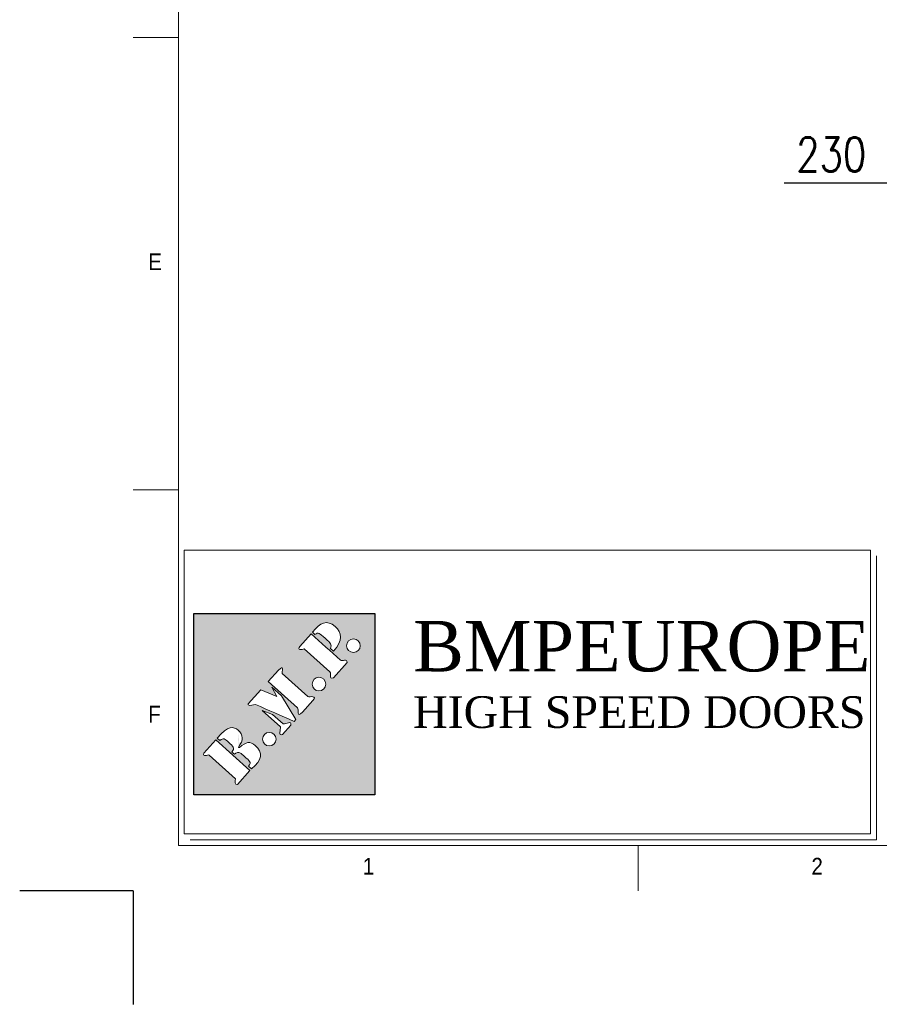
# Model space of a CAD drawing. Header units: millimetres. Extents: x 12814 to 19774, y 161 to 5162.
# Tile 1 of 6: x 12814 to 14329, y 161 to 1896. Entities that reach past the tile are written whole.
import ezdxf

# ---------------------------------------------------------------- set-up
doc = ezdxf.new("R2010")
doc.units = ezdxf.units.MM
doc.layers.add('FORMAT', color=7, linetype='Continuous')
doc.layers.add('Livello 1', color=7, linetype='Continuous')
doc.styles.add('NYIP', font='romans.shx', dxfattribs={"width": 0.8})
doc.styles.add('SLDTEXTSTYLE0', font='Gothic.ttf', dxfattribs={"width": 0.913})
doc.styles.get("Standard").update_dxf_attribs({"font": 'arial.ttf'})
doc.dimstyles.new('STANDARD35', dxfattribs={"dimscale": 35, "dimtxt": 2, "dimasz": 1.5, "dimexe": 1, "dimexo": 1, "dimgap": 0.7, "dimtad": 1, "dimdec": 0, "dimdsep": 46, "dimtxsty": 'NYIP', "dimcen": 0, "dimclrd": 1, "dimclre": 1, "dimclrt": 2, "dimadec": 0, "dimazin": 0, "dimtfac": 1, "dimtdec": 0, "dimtix": 1, "dimtmove": 0, "dimatfit": 3, "dimfxl": 0, "dimtvp": 1, "dimtolj": 1, "dimtzin": 0, "dimarcsym": 0})

# ---------------------------------------------------------------- blocks, each defined once
blk = doc.blocks.new('*D8')
at = {"color": 1, "lineweight": -2, "transparency": 16777216}
for p, q in [((14394.1, 1512.3), (14394.1, 1637.5)), ((14624.1, 1512.3), (14624.1, 1637.5)), ((14394.1, 1607.5), (14161.5, 1607.5)), ((14579.1, 1607.5), (14439.1, 1607.5))]:
    blk.add_line(p, q, dxfattribs=at)
at = {"color": 1, "transparency": 16777216}
for points in [[(14439.1, 1615), (14439.1, 1600), (14394.1, 1607.5)], [(14579.1, 1615), (14579.1, 1600), (14624.1, 1607.5)]]:
    blk.add_solid(points, dxfattribs=at)
at = {"layer": 'Defpoints', "color": 0, "transparency": 16777216}
for p in [(14624.1, 1607.5), (14394.1, 1482.3), (14624.1, 1482.3)]:
    blk.add_point(p, dxfattribs=at)
at = {"color": 2, "lineweight": 5, "transparency": 16777216, "insert": (14244.2, 1658.5), "char_height": 60, "attachment_point": 5, "style": 'NYIP'}
blk.add_mtext('\\A1;230', dxfattribs=at)
blk = doc.blocks.new('A$C7C9C4F3F')
at = {"color": 7, "lineweight": 5}
blk.add_line((0, 1765.8), (199.3, 1765.8), dxfattribs=at)
at = {"layer": 'FORMAT', "color": 7, "lineweight": 5}
for p, q in [((199.3, 11304.4), (199.3, 199.3)), ((0, 3758.8), (199.3, 3758.8)), ((199.3, 199.3), (16199.3, 199.3)), ((2224.2, 0), (2224.2, 199.3))]:
    blk.add_line(p, q, dxfattribs=at)
at = {"color": 7, "lineweight": 5, "char_height": 73.8, "attachment_point": 1, "style": 'SLDTEXTSTYLE0'}
for s, insert in [('E', (66.4, 2808)), ('1', (1011.8, 145.3)), ('2', (2988.2, 145.3))]:
    blk.add_mtext(s, dxfattribs=dict(at, insert=insert))
at = {"layer": 'FORMAT', "color": 7, "lineweight": 5, "insert": (66.4, 815), "char_height": 73.8, "attachment_point": 1, "style": 'SLDTEXTSTYLE0'}
blk.add_mtext('F', dxfattribs=at)

msp = doc.modelspace()

# ---------------------------------------------------------------- hatches: boundary and pattern name
at = {"true_color": 0x10733a}
h = msp.add_hatch(color=116, dxfattribs=at)
h.dxf.hatch_style = 1
h.paths.add_polyline_path([(13120.8, 849.3), (13120.8, 530.2), (13439.9, 530.2), (13439.9, 849.3)])
edge = h.paths.add_edge_path(flags=16)
edge.add_spline(control_points=[(13252.2, 729.7), (13252.2, 729.7), (13270.2, 749.6), (13270.2, 749.6), (13270.2, 749.6), (13270.2, 749.6), (13270.2, 749.6), (13270.2, 749.6)], knot_values=[0.142859, 0.142859, 0.142859, 0.142859, 0.285714, 0.285714, 0.285714, 0.285714, 0.285716, 0.285716, 0.285716, 0.285716], degree=3, periodic=0)
edge.add_spline(control_points=[(13270.2, 749.6), (13281, 761.7), (13275.7, 745.6), (13276.6, 743.9), (13276.6, 743.9), (13276.6, 743.9), (13276.6, 743.9), (13276.6, 743.9)], knot_values=[0.285716, 0.285716, 0.285716, 0.285716, 0.428571, 0.428571, 0.428571, 0.428571, 0.428573, 0.428573, 0.428573, 0.428573], degree=3, periodic=0)
edge.add_spline(control_points=[(13276.6, 743.9), (13276.6, 743.9), (13321.8, 703.2), (13321.8, 703.2), (13321.8, 703.2), (13321.8, 703.2), (13321.8, 703.2), (13321.8, 703.2)], knot_values=[0.428573, 0.428573, 0.428573, 0.428573, 0.571429, 0.571429, 0.571429, 0.571429, 0.57143, 0.57143, 0.57143, 0.57143], degree=3, periodic=0)
edge.add_spline(control_points=[(13321.8, 703.2), (13325.5, 702.1), (13339.5, 705.8), (13330.7, 696), (13330.7, 696), (13330.7, 696), (13330.7, 696), (13330.7, 696)], knot_values=[0.57143, 0.57143, 0.57143, 0.57143, 0.714286, 0.714286, 0.714286, 0.714286, 0.714287, 0.714287, 0.714287, 0.714287], degree=3, periodic=0)
edge.add_spline(control_points=[(13330.7, 696), (13330.7, 696), (13312.3, 675.6), (13312.3, 675.6), (13312.3, 675.6), (13301.8, 663.9), (13306.1, 681.2), (13303.8, 683.2)], knot_values=[0.714287, 0.714287, 0.714287, 0.714287, 0.857143, 0.857143, 0.857143, 0.857143, 1, 1, 1, 1], degree=3, periodic=0)
edge.add_spline(control_points=[(13303.8, 683.2), (13303.8, 683.2), (13290.9, 694.9), (13278, 706.5)], knot_values=[0, 0, 0, 0, 0.071429, 0.071429, 0.071429, 0.071429], degree=3, periodic=0)
edge.add_spline(control_points=[(13278, 706.5), (13265.1, 718.1), (13252.2, 729.7), (13252.2, 729.7), (13252.2, 729.7), (13252.2, 729.7), (13252.2, 729.7), (13252.2, 729.7)], knot_values=[0.071429, 0.071429, 0.071429, 0.071429, 0.142857, 0.142857, 0.142857, 0.142857, 0.142859, 0.142859, 0.142859, 0.142859], degree=3, periodic=0)
edge = h.paths.add_edge_path(flags=16)
edge.add_spline(control_points=[(13238.8, 714.8), (13238.8, 714.8), (13267.2, 703), (13267.2, 703), (13267.2, 703), (13267.2, 703), (13267.2, 703), (13267.2, 703)], knot_values=[0.444446, 0.444446, 0.444446, 0.444446, 0.555556, 0.555556, 0.555556, 0.555556, 0.555557, 0.555557, 0.555557, 0.555557], degree=3, periodic=0)
edge.add_spline(control_points=[(13267.2, 703), (13267.2, 703), (13258.6, 719.7), (13258.6, 719.7), (13258.6, 719.7), (13258.6, 719.7), (13258.6, 719.7), (13258.6, 719.7)], knot_values=[0.555557, 0.555557, 0.555557, 0.555557, 0.666667, 0.666667, 0.666667, 0.666667, 0.666668, 0.666668, 0.666668, 0.666668], degree=3, periodic=0)
edge.add_spline(control_points=[(13258.6, 719.7), (13258.6, 719.7), (13275.2, 704.6), (13275.2, 704.6), (13275.2, 704.6), (13275.2, 704.6), (13275.2, 704.6), (13275.2, 704.6)], knot_values=[0.666668, 0.666668, 0.666668, 0.666668, 0.777778, 0.777778, 0.777778, 0.777778, 0.777779, 0.777779, 0.777779, 0.777779], degree=3, periodic=0)
edge.add_spline(control_points=[(13275.2, 704.6), (13275.2, 704.6), (13300.7, 662.6), (13300.7, 662.6), (13300.7, 662.6), (13300.7, 662.6), (13300.7, 662.6), (13300.7, 662.6)], knot_values=[0.777779, 0.777779, 0.777779, 0.777779, 0.888889, 0.888889, 0.888889, 0.888889, 0.88889, 0.88889, 0.88889, 0.88889], degree=3, periodic=0)
edge.add_spline(control_points=[(13300.7, 662.6), (13300.7, 662.6), (13297.7, 659.4), (13297.7, 659.4)], knot_values=[0.88889, 0.88889, 0.88889, 0.88889, 1, 1, 1, 1], degree=3, periodic=0)
edge.add_spline(control_points=[(13297.7, 659.4), (13275.3, 669.2), (13252.1, 679.4), (13229.8, 689.2), (13229.8, 689.2), (13229.8, 689.2), (13229.8, 689.2), (13229.8, 689.2)], knot_values=[0, 0, 0, 0, 0.111111, 0.111111, 0.111111, 0.111111, 0.111112, 0.111112, 0.111112, 0.111112], degree=3, periodic=0)
edge.add_spline(control_points=[(13229.8, 689.2), (13225.1, 689.2), (13220.4, 685.6), (13217, 688.5), (13217, 688.5), (13217, 688.5), (13217, 688.5), (13217, 688.5)], knot_values=[0.111112, 0.111112, 0.111112, 0.111112, 0.222222, 0.222222, 0.222222, 0.222222, 0.222223, 0.222223, 0.222223, 0.222223], degree=3, periodic=0)
edge.add_spline(control_points=[(13216.8, 690.4), (13216.8, 690.4), (13238.8, 714.8), (13238.8, 714.8), (13238.8, 714.8), (13238.8, 714.8), (13238.8, 714.8), (13238.8, 714.8)], knot_values=[0.333334, 0.333334, 0.333334, 0.333334, 0.444444, 0.444444, 0.444444, 0.444444, 0.444446, 0.444446, 0.444446, 0.444446], degree=3, periodic=0)
edge = h.paths.add_edge_path(flags=16)
edge.add_spline(control_points=[(13315.6, 787.4), (13311.1, 785), (13302, 785), (13307.9, 791.5), (13307.9, 791.5), (13307.9, 791.5), (13307.9, 791.5), (13307.9, 791.5)], knot_values=[0.285716, 0.285716, 0.285716, 0.285716, 0.428571, 0.428571, 0.428571, 0.428571, 0.428573, 0.428573, 0.428573, 0.428573], degree=3, periodic=0)
edge.add_spline(control_points=[(13307.9, 791.5), (13307.9, 791.5), (13327.8, 813.7), (13327.8, 813.7), (13327.8, 813.7), (13327.8, 813.7), (13327.8, 813.7), (13327.8, 813.7)], knot_values=[0.428573, 0.428573, 0.428573, 0.428573, 0.571429, 0.571429, 0.571429, 0.571429, 0.57143, 0.57143, 0.57143, 0.57143], degree=3, periodic=0)
edge.add_spline(control_points=[(13327.8, 813.7), (13345.2, 798), (13362, 782.9), (13379.4, 767.2), (13379.4, 767.2), (13379.4, 767.2), (13379.4, 767.2), (13379.4, 767.2)], knot_values=[0.57143, 0.57143, 0.57143, 0.57143, 0.714286, 0.714286, 0.714286, 0.714286, 0.714287, 0.714287, 0.714287, 0.714287], degree=3, periodic=0)
edge.add_spline(control_points=[(13379.4, 767.2), (13382.5, 764.4), (13391.8, 771.8), (13391, 763), (13391, 763), (13391, 763), (13391, 763), (13391, 763)], knot_values=[0.714287, 0.714287, 0.714287, 0.714287, 0.857143, 0.857143, 0.857143, 0.857143, 0.857144, 0.857144, 0.857144, 0.857144], degree=3, periodic=0)
edge.add_spline(control_points=[(13391, 763), (13391, 763), (13367, 736.3), (13367, 736.3)], knot_values=[0.857144, 0.857144, 0.857144, 0.857144, 1, 1, 1, 1], degree=3, periodic=0)
edge.add_spline(control_points=[(13367, 736.3), (13357.6, 733.5), (13363.9, 743.9), (13360.9, 746.6), (13360.9, 746.6), (13360.9, 746.6), (13360.9, 746.6), (13360.9, 746.6)], knot_values=[0, 0, 0, 0, 0.142857, 0.142857, 0.142857, 0.142857, 0.142859, 0.142859, 0.142859, 0.142859], degree=3, periodic=0)
edge.add_spline(control_points=[(13360.9, 746.6), (13360.9, 746.6), (13315.6, 787.4), (13315.6, 787.4), (13315.6, 787.4), (13315.6, 787.4), (13315.6, 787.4), (13315.6, 787.4)], knot_values=[0.142859, 0.142859, 0.142859, 0.142859, 0.285714, 0.285714, 0.285714, 0.285714, 0.285716, 0.285716, 0.285716, 0.285716], degree=3, periodic=0)
edge = h.paths.add_edge_path(flags=16)
edge.add_spline(control_points=[(13241.4, 678.8), (13241.4, 678.8), (13259.7, 671.7), (13259.7, 671.7), (13259.7, 671.7), (13259.7, 671.7), (13259.7, 671.7), (13259.7, 671.7)], knot_values=[0.333335, 0.333335, 0.333335, 0.333335, 0.5, 0.5, 0.5, 0.5, 0.500002, 0.500002, 0.500002, 0.500002], degree=3, periodic=0)
edge.add_spline(control_points=[(13259.7, 671.7), (13259.7, 671.7), (13278.3, 655), (13278.3, 655), (13278.3, 655), (13278.3, 655), (13278.3, 655), (13278.3, 655)], knot_values=[0.500002, 0.500002, 0.500002, 0.500002, 0.666667, 0.666667, 0.666667, 0.666667, 0.666668, 0.666668, 0.666668, 0.666668], degree=3, periodic=0)
edge.add_spline(control_points=[(13278.3, 655), (13283.6, 654), (13293.7, 662.1), (13291.7, 652.7), (13291.7, 652.7), (13291.7, 652.7), (13291.7, 652.7), (13291.7, 652.7)], knot_values=[0.666668, 0.666668, 0.666668, 0.666668, 0.833333, 0.833333, 0.833333, 0.833333, 0.833335, 0.833335, 0.833335, 0.833335], degree=3, periodic=0)
edge.add_spline(control_points=[(13291.7, 652.7), (13291.7, 652.7), (13277.2, 636.6), (13277.2, 636.6)], knot_values=[0.833335, 0.833335, 0.833335, 0.833335, 1, 1, 1, 1], degree=3, periodic=0)
edge.add_spline(control_points=[(13277.2, 636.6), (13268.8, 632.7), (13274.6, 645.5), (13273.6, 649.7), (13273.6, 649.7), (13273.6, 649.7), (13273.6, 649.7), (13273.6, 649.7)], knot_values=[0, 0, 0, 0, 0.166667, 0.166667, 0.166667, 0.166667, 0.166668, 0.166668, 0.166668, 0.166668], degree=3, periodic=0)
edge.add_spline(control_points=[(13273.6, 649.7), (13273.6, 649.7), (13241.4, 678.8), (13241.4, 678.8), (13241.4, 678.8), (13241.4, 678.8), (13241.4, 678.8), (13241.4, 678.8)], knot_values=[0.166668, 0.166668, 0.166668, 0.166668, 0.333333, 0.333333, 0.333333, 0.333333, 0.333335, 0.333335, 0.333335, 0.333335], degree=3, periodic=0)
edge = h.paths.add_edge_path(flags=16)
edge.add_spline(control_points=[(13330.3, 816.4), (13343.2, 833.6), (13355.9, 839.2), (13369.8, 826.7), (13369.8, 826.7), (13382.3, 815.4), (13384.7, 802.4), (13367, 783.3)], knot_values=[0.666668, 0.666668, 0.666668, 0.666668, 0.833333, 0.833333, 0.833333, 0.833333, 1, 1, 1, 1], degree=3, periodic=0)
edge.add_spline(control_points=[(13367, 783.3), (13367, 783.3), (13365.7, 784.5), (13364.4, 785.7)], knot_values=[0, 0, 0, 0, 0.083333, 0.083333, 0.083333, 0.083333], degree=3, periodic=0)
edge.add_spline(control_points=[(13364.4, 785.7), (13363.1, 786.8), (13361.8, 788), (13361.8, 788), (13361.8, 788), (13361.8, 788), (13361.8, 788), (13361.8, 788)], knot_values=[0.083333, 0.083333, 0.083333, 0.083333, 0.166667, 0.166667, 0.166667, 0.166667, 0.166668, 0.166668, 0.166668, 0.166668], degree=3, periodic=0)
edge.add_spline(control_points=[(13361.8, 788), (13364.2, 795.3), (13362.9, 796.5), (13352.4, 805.9), (13352.4, 805.9), (13352.4, 805.9), (13352.4, 805.9), (13352.4, 805.9)], knot_values=[0.166668, 0.166668, 0.166668, 0.166668, 0.333333, 0.333333, 0.333333, 0.333333, 0.333335, 0.333335, 0.333335, 0.333335], degree=3, periodic=0)
edge.add_spline(control_points=[(13352.4, 805.9), (13341.7, 815.6), (13340.5, 816.6), (13334.4, 812.7), (13334.4, 812.7), (13334.4, 812.7), (13334.4, 812.7), (13334.4, 812.7)], knot_values=[0.333335, 0.333335, 0.333335, 0.333335, 0.5, 0.5, 0.5, 0.5, 0.500002, 0.500002, 0.500002, 0.500002], degree=3, periodic=0)
edge.add_spline(control_points=[(13334.4, 812.7), (13334.4, 812.7), (13330.3, 816.4), (13330.3, 816.4), (13330.3, 816.4), (13330.3, 816.4), (13330.3, 816.4), (13330.3, 816.4)], knot_values=[0.500002, 0.500002, 0.500002, 0.500002, 0.666667, 0.666667, 0.666667, 0.666667, 0.666668, 0.666668, 0.666668, 0.666668], degree=3, periodic=0)
edge = h.paths.add_edge_path(flags=16)
edge.add_spline(control_points=[(13341.4, 713.2), (13334.8, 713.2), (13329.5, 718.5), (13329.5, 725.1), (13329.5, 725.1), (13329.5, 731.7), (13334.8, 737.1), (13341.4, 737.1)], knot_values=[0.500003, 0.500003, 0.500003, 0.500003, 0.75, 0.75, 0.75, 0.75, 1, 1, 1, 1], degree=3, periodic=0)
edge.add_spline(control_points=[(13341.4, 737.1), (13348, 737.1), (13353.4, 731.7), (13353.4, 725.1), (13353.4, 725.1), (13353.4, 725.1), (13353.4, 725.1), (13353.4, 725.1)], knot_values=[0, 0, 0, 0, 0.25, 0.25, 0.25, 0.25, 0.250003, 0.250003, 0.250003, 0.250003], degree=3, periodic=0)
edge.add_spline(control_points=[(13353.4, 725.1), (13353.4, 718.5), (13348, 713.2), (13341.4, 713.2), (13341.4, 713.2), (13341.4, 713.2), (13341.4, 713.2), (13341.4, 713.2)], knot_values=[0.250003, 0.250003, 0.250003, 0.250003, 0.5, 0.5, 0.5, 0.5, 0.500003, 0.500003, 0.500003, 0.500003], degree=3, periodic=0)
edge = h.paths.add_edge_path(flags=16)
edge.add_spline(control_points=[(13200.1, 615.2), (13200.1, 615.2), (13200.1, 615.2), (13200.1, 615.2), (13200.1, 615.2), (13208.6, 625.3), (13208.2, 636.1), (13199, 644)], knot_values=[0.666668, 0.666668, 0.666668, 0.666668, 0.666668, 0.666668, 0.666668, 0.666668, 0.750001, 0.750001, 0.750001, 0.750001], degree=3, periodic=0)
edge.add_spline(control_points=[(13201.7, 613.6), (13213.1, 623.8), (13220.2, 624.9), (13229.3, 616.7), (13229.3, 616.7), (13243, 604.4), (13241.7, 591.7), (13222.4, 575.7)], knot_values=[0.833334, 0.833334, 0.833334, 0.833334, 0.916667, 0.916667, 0.916667, 0.916667, 1, 1, 1, 1], degree=3, periodic=0)
edge.add_spline(control_points=[(13222.4, 575.7), (13222.4, 575.7), (13221.2, 576.9), (13219.9, 578)], knot_values=[0, 0, 0, 0, 0.041667, 0.041667, 0.041667, 0.041667], degree=3, periodic=0)
edge.add_spline(control_points=[(13219.9, 578), (13218.6, 579.2), (13217.4, 580.3), (13217.4, 580.3), (13217.4, 580.3), (13217.4, 580.3), (13217.4, 580.3), (13217.4, 580.3)], knot_values=[0.041667, 0.041667, 0.041667, 0.041667, 0.083333, 0.083333, 0.083333, 0.083333, 0.083334, 0.083334, 0.083334, 0.083334], degree=3, periodic=0)
edge.add_spline(control_points=[(13217.4, 580.3), (13223.6, 587.6), (13218.4, 590.3), (13210.7, 597.2), (13210.7, 597.2), (13210.7, 597.2), (13210.7, 597.2), (13210.7, 597.2)], knot_values=[0.083334, 0.083334, 0.083334, 0.083334, 0.166667, 0.166667, 0.166667, 0.166667, 0.166667, 0.166667, 0.166667, 0.166667], degree=3, periodic=0)
edge.add_spline(control_points=[(13210.7, 597.2), (13204.4, 602.9), (13200.4, 608.4), (13192.5, 601.6), (13192.5, 601.6), (13192.5, 601.6), (13192.5, 601.6), (13192.5, 601.6)], knot_values=[0.166667, 0.166667, 0.166667, 0.166667, 0.25, 0.25, 0.25, 0.25, 0.250001, 0.250001, 0.250001, 0.250001], degree=3, periodic=0)
edge.add_spline(control_points=[(13192.5, 601.6), (13192.5, 601.6), (13188.1, 605.5), (13188.1, 605.5), (13188.1, 605.5), (13188.1, 605.5), (13188.1, 605.5), (13188.1, 605.5)], knot_values=[0.250001, 0.250001, 0.250001, 0.250001, 0.333333, 0.333333, 0.333333, 0.333333, 0.333334, 0.333334, 0.333334, 0.333334], degree=3, periodic=0)
edge.add_spline(control_points=[(13188.1, 605.5), (13194.2, 612.1), (13189.9, 615.9), (13182.6, 622.5), (13182.6, 622.5), (13182.6, 622.5), (13182.6, 622.5), (13182.6, 622.5)], knot_values=[0.333334, 0.333334, 0.333334, 0.333334, 0.416667, 0.416667, 0.416667, 0.416667, 0.416668, 0.416668, 0.416668, 0.416668], degree=3, periodic=0)
edge.add_spline(control_points=[(13182.6, 622.5), (13175.7, 628.7), (13172.9, 631.3), (13167.1, 625.6), (13167.1, 625.6), (13167.1, 625.6), (13167.1, 625.6), (13167.1, 625.6)], knot_values=[0.416668, 0.416668, 0.416668, 0.416668, 0.5, 0.5, 0.5, 0.5, 0.500001, 0.500001, 0.500001, 0.500001], degree=3, periodic=0)
edge.add_spline(control_points=[(13167.1, 625.6), (13167.1, 625.6), (13162.3, 629.9), (13162.3, 629.9), (13162.3, 629.9), (13162.3, 629.9), (13162.3, 629.9), (13162.3, 629.9)], knot_values=[0.500001, 0.500001, 0.500001, 0.500001, 0.583333, 0.583333, 0.583333, 0.583333, 0.583334, 0.583334, 0.583334, 0.583334], degree=3, periodic=0)
edge.add_spline(control_points=[(13162.3, 629.9), (13181.5, 652.9), (13191.7, 650.4), (13199, 644), (13199, 644), (13199, 644), (13199, 644), (13199, 644)], knot_values=[0.583334, 0.583334, 0.583334, 0.583334, 0.666667, 0.666667, 0.666667, 0.666667, 0.666667, 0.666667, 0.666667, 0.666667], degree=3, periodic=0)
edge = h.paths.add_edge_path(flags=16)
edge.add_spline(control_points=[(13254, 640.1), (13260.6, 640.1), (13265.9, 634.8), (13265.9, 628.2), (13265.9, 628.2), (13265.9, 628.2), (13265.9, 628.2), (13265.9, 628.2)], knot_values=[0, 0, 0, 0, 0.25, 0.25, 0.25, 0.25, 0.250003, 0.250003, 0.250003, 0.250003], degree=3, periodic=0)
edge.add_spline(control_points=[(13265.9, 628.2), (13265.9, 621.6), (13260.6, 616.2), (13254, 616.2), (13254, 616.2), (13254, 616.2), (13254, 616.2), (13254, 616.2)], knot_values=[0.250003, 0.250003, 0.250003, 0.250003, 0.5, 0.5, 0.5, 0.5, 0.500003, 0.500003, 0.500003, 0.500003], degree=3, periodic=0)
edge.add_spline(control_points=[(13254, 616.2), (13247.4, 616.2), (13242, 621.6), (13242, 628.2), (13242, 628.2), (13242, 634.8), (13247.4, 640.1), (13254, 640.1)], knot_values=[0.500003, 0.500003, 0.500003, 0.500003, 0.75, 0.75, 0.75, 0.75, 1, 1, 1, 1], degree=3, periodic=0)
edge = h.paths.add_edge_path(flags=16)
edge.add_spline(control_points=[(13159.6, 626.9), (13159.6, 626.9), (13219.7, 572.8), (13219.7, 572.8), (13219.7, 572.8), (13219.7, 572.8), (13219.7, 572.8), (13219.7, 572.8)], knot_values=[0.666668, 0.666668, 0.666668, 0.666668, 0.833333, 0.833333, 0.833333, 0.833333, 0.833335, 0.833335, 0.833335, 0.833335], degree=3, periodic=0)
edge.add_spline(control_points=[(13219.7, 572.8), (13219.7, 572.8), (13197.8, 548.4), (13197.8, 548.4)], knot_values=[0.833335, 0.833335, 0.833335, 0.833335, 1, 1, 1, 1], degree=3, periodic=0)
edge.add_spline(control_points=[(13197.8, 548.4), (13192.9, 547), (13193.9, 554.3), (13194.4, 558.3), (13194.4, 558.3), (13194.4, 558.3), (13194.4, 558.3), (13194.4, 558.3)], knot_values=[0, 0, 0, 0, 0.166667, 0.166667, 0.166667, 0.166667, 0.166668, 0.166668, 0.166668, 0.166668], degree=3, periodic=0)
edge.add_spline(control_points=[(13194.4, 558.3), (13194.4, 558.3), (13147.8, 600.2), (13147.8, 600.2), (13147.8, 600.2), (13147.8, 600.2), (13147.8, 600.2), (13147.8, 600.2)], knot_values=[0.166668, 0.166668, 0.166668, 0.166668, 0.333333, 0.333333, 0.333333, 0.333333, 0.333335, 0.333335, 0.333335, 0.333335], degree=3, periodic=0)
edge.add_spline(control_points=[(13147.8, 600.2), (13145, 600.9), (13136.4, 595.8), (13138.4, 603.3), (13138.4, 603.3), (13138.4, 603.3), (13138.4, 603.3), (13138.4, 603.3)], knot_values=[0.333335, 0.333335, 0.333335, 0.333335, 0.5, 0.5, 0.5, 0.5, 0.500002, 0.500002, 0.500002, 0.500002], degree=3, periodic=0)
edge.add_spline(control_points=[(13138.4, 603.3), (13138.4, 603.3), (13159.6, 626.9), (13159.6, 626.9), (13159.6, 626.9), (13159.6, 626.9), (13159.6, 626.9), (13159.6, 626.9)], knot_values=[0.500002, 0.500002, 0.500002, 0.500002, 0.666667, 0.666667, 0.666667, 0.666667, 0.666668, 0.666668, 0.666668, 0.666668], degree=3, periodic=0)
edge = h.paths.add_edge_path(flags=16)
edge.add_spline(control_points=[(13402.2, 780.8), (13395.6, 780.8), (13390.2, 786.1), (13390.2, 792.7), (13390.2, 792.7), (13390.2, 799.3), (13395.6, 804.7), (13402.2, 804.7)], knot_values=[0.500003, 0.500003, 0.500003, 0.500003, 0.75, 0.75, 0.75, 0.75, 1, 1, 1, 1], degree=3, periodic=0)
edge.add_spline(control_points=[(13402.2, 804.7), (13408.8, 804.7), (13414.2, 799.3), (13414.2, 792.7), (13414.2, 792.7), (13414.2, 792.7), (13414.2, 792.7), (13414.2, 792.7)], knot_values=[0, 0, 0, 0, 0.25, 0.25, 0.25, 0.25, 0.250003, 0.250003, 0.250003, 0.250003], degree=3, periodic=0)
edge.add_spline(control_points=[(13414.2, 792.7), (13414.2, 786.1), (13408.8, 780.8), (13402.2, 780.8), (13402.2, 780.8), (13402.2, 780.8), (13402.2, 780.8), (13402.2, 780.8)], knot_values=[0.250003, 0.250003, 0.250003, 0.250003, 0.5, 0.5, 0.5, 0.5, 0.500003, 0.500003, 0.500003, 0.500003], degree=3, periodic=0)

# ---------------------------------------------------------------- linework, layer by layer
at = {"lineweight": 5}
for p, q in [((13104.2, 961.3), (14313.5, 961.3)), ((13104.2, 961.3), (13104.2, 461.3)), ((14313.5, 961.3), (14313.5, 461.3)), ((14323.8, 951), (14323.8, 451)), ((13104.2, 461.3), (14313.5, 461.3)), ((13114.5, 451), (14323.8, 451))]:
    msp.add_line(p, q, dxfattribs=at)
at = {"color": 116, "true_color": 0x10733a}
for p, q in [((13120.8, 849.3), (13439.9, 849.3)), ((13120.8, 530.2), (13120.8, 849.3)), ((13439.9, 849.3), (13439.9, 530.2)), ((13439.9, 530.2), (13120.8, 530.2))]:
    msp.add_line(p, q, dxfattribs=at)
at = {"color": 2}
for q in [(12814.1, 360.9), (13014.1, 160.9)]:
    msp.add_line((13014.1, 360.9), q, dxfattribs=at)
at = {"layer": 'Livello 1', "color": 116, "lineweight": 5, "true_color": 0x10733a}
for points, knots in [([(13367, 783.3), (13367, 783.3), (13361.8, 788), (13361.8, 788), (13361.8, 788), (13364.2, 795.3), (13362.9, 796.5), (13352.4, 805.9), (13352.4, 805.9), (13341.7, 815.6), (13340.5, 816.6), (13334.4, 812.7), (13334.4, 812.7), (13334.4, 812.7), (13330.3, 816.4), (13330.3, 816.4), (13330.3, 816.4), (13343.2, 833.6), (13355.9, 839.2), (13369.8, 826.7), (13369.8, 826.7), (13382.3, 815.4), (13384.7, 802.4), (13367, 783.3)], [0, 0, 0, 0, 0.166667, 0.166667, 0.166667, 0.166667, 0.333333, 0.333333, 0.333333, 0.333333, 0.5, 0.5, 0.5, 0.5, 0.666667, 0.666667, 0.666667, 0.666667, 0.833333, 0.833333, 0.833333, 0.833333, 1, 1, 1, 1]), ([(13367, 736.3), (13357.6, 733.5), (13363.9, 743.9), (13360.9, 746.6), (13360.9, 746.6), (13360.9, 746.6), (13315.6, 787.4), (13315.6, 787.4), (13315.6, 787.4), (13311.1, 785), (13302, 785), (13307.9, 791.5), (13307.9, 791.5), (13307.9, 791.5), (13327.8, 813.7), (13327.8, 813.7), (13327.8, 813.7), (13345.2, 798), (13362, 782.9), (13379.4, 767.2), (13379.4, 767.2), (13382.5, 764.4), (13391.8, 771.8), (13391, 763), (13391, 763), (13391, 763), (13367, 736.3), (13367, 736.3)], [0, 0, 0, 0, 0.142857, 0.142857, 0.142857, 0.142857, 0.285714, 0.285714, 0.285714, 0.285714, 0.428571, 0.428571, 0.428571, 0.428571, 0.571429, 0.571429, 0.571429, 0.571429, 0.714286, 0.714286, 0.714286, 0.714286, 0.857143, 0.857143, 0.857143, 0.857143, 1, 1, 1, 1]), ([(13402.2, 804.7), (13408.8, 804.7), (13414.2, 799.3), (13414.2, 792.7), (13414.2, 792.7), (13414.2, 786.1), (13408.8, 780.8), (13402.2, 780.8), (13402.2, 780.8), (13395.6, 780.8), (13390.2, 786.1), (13390.2, 792.7), (13390.2, 792.7), (13390.2, 799.3), (13395.6, 804.7), (13402.2, 804.7)], [0, 0, 0, 0, 0.25, 0.25, 0.25, 0.25, 0.5, 0.5, 0.5, 0.5, 0.75, 0.75, 0.75, 0.75, 1, 1, 1, 1]), ([(13303.8, 683.2), (13303.8, 683.2), (13252.2, 729.7), (13252.2, 729.7), (13252.2, 729.7), (13252.2, 729.7), (13270.2, 749.6), (13270.2, 749.6), (13270.2, 749.6), (13281, 761.7), (13275.7, 745.6), (13276.6, 743.9), (13276.6, 743.9), (13276.6, 743.9), (13321.8, 703.2), (13321.8, 703.2), (13321.8, 703.2), (13325.5, 702.1), (13339.5, 705.8), (13330.7, 696), (13330.7, 696), (13330.7, 696), (13312.3, 675.6), (13312.3, 675.6), (13312.3, 675.6), (13301.8, 663.9), (13306.1, 681.2), (13303.8, 683.2)], [0, 0, 0, 0, 0.142857, 0.142857, 0.142857, 0.142857, 0.285714, 0.285714, 0.285714, 0.285714, 0.428571, 0.428571, 0.428571, 0.428571, 0.571429, 0.571429, 0.571429, 0.571429, 0.714286, 0.714286, 0.714286, 0.714286, 0.857143, 0.857143, 0.857143, 0.857143, 1, 1, 1, 1]), ([(13341.4, 737.1), (13348, 737.1), (13353.4, 731.7), (13353.4, 725.1), (13353.4, 725.1), (13353.4, 718.5), (13348, 713.2), (13341.4, 713.2), (13341.4, 713.2), (13334.8, 713.2), (13329.5, 718.5), (13329.5, 725.1), (13329.5, 725.1), (13329.5, 731.7), (13334.8, 737.1), (13341.4, 737.1)], [0, 0, 0, 0, 0.25, 0.25, 0.25, 0.25, 0.5, 0.5, 0.5, 0.5, 0.75, 0.75, 0.75, 0.75, 1, 1, 1, 1]), ([(13297.7, 659.4), (13275.3, 669.2), (13252.1, 679.4), (13229.8, 689.2), (13229.8, 689.2), (13225.1, 689.2), (13220.4, 685.6), (13217, 688.5), (13217, 688.5), (13217, 688.5), (13216.8, 690.4), (13216.8, 690.4), (13216.8, 690.4), (13216.8, 690.4), (13238.8, 714.8), (13238.8, 714.8), (13238.8, 714.8), (13238.8, 714.8), (13267.2, 703), (13267.2, 703), (13267.2, 703), (13267.2, 703), (13258.6, 719.7), (13258.6, 719.7), (13258.6, 719.7), (13258.6, 719.7), (13275.2, 704.6), (13275.2, 704.6), (13275.2, 704.6), (13275.2, 704.6), (13300.7, 662.6), (13300.7, 662.6), (13300.7, 662.6), (13300.7, 662.6), (13297.7, 659.4), (13297.7, 659.4)], [0, 0, 0, 0, 0.111111, 0.111111, 0.111111, 0.111111, 0.222222, 0.222222, 0.222222, 0.222222, 0.333333, 0.333333, 0.333333, 0.333333, 0.444444, 0.444444, 0.444444, 0.444444, 0.555556, 0.555556, 0.555556, 0.555556, 0.666667, 0.666667, 0.666667, 0.666667, 0.777778, 0.777778, 0.777778, 0.777778, 0.888889, 0.888889, 0.888889, 0.888889, 1, 1, 1, 1]), ([(13277.2, 636.6), (13268.8, 632.7), (13274.6, 645.5), (13273.6, 649.7), (13273.6, 649.7), (13273.6, 649.7), (13241.4, 678.8), (13241.4, 678.8), (13241.4, 678.8), (13241.4, 678.8), (13259.7, 671.7), (13259.7, 671.7), (13259.7, 671.7), (13259.7, 671.7), (13278.3, 655), (13278.3, 655), (13278.3, 655), (13283.6, 654), (13293.7, 662.1), (13291.7, 652.7), (13291.7, 652.7), (13291.7, 652.7), (13277.2, 636.6), (13277.2, 636.6)], [0, 0, 0, 0, 0.166667, 0.166667, 0.166667, 0.166667, 0.333333, 0.333333, 0.333333, 0.333333, 0.5, 0.5, 0.5, 0.5, 0.666667, 0.666667, 0.666667, 0.666667, 0.833333, 0.833333, 0.833333, 0.833333, 1, 1, 1, 1]), ([(13222.4, 575.7), (13222.4, 575.7), (13217.4, 580.3), (13217.4, 580.3), (13217.4, 580.3), (13223.6, 587.6), (13218.4, 590.3), (13210.7, 597.2), (13210.7, 597.2), (13204.4, 602.9), (13200.4, 608.4), (13192.5, 601.6), (13192.5, 601.6), (13192.5, 601.6), (13188.1, 605.5), (13188.1, 605.5), (13188.1, 605.5), (13194.2, 612.1), (13189.9, 615.9), (13182.6, 622.5), (13182.6, 622.5), (13175.7, 628.7), (13172.9, 631.3), (13167.1, 625.6), (13167.1, 625.6), (13167.1, 625.6), (13162.3, 629.9), (13162.3, 629.9), (13162.3, 629.9), (13181.5, 652.9), (13191.7, 650.4), (13199, 644), (13199, 644), (13208.2, 636.1), (13208.6, 625.3), (13200.1, 615.2), (13200.1, 615.2), (13199, 613.6), (13200.7, 612.6), (13201.7, 613.6), (13201.7, 613.6), (13213.1, 623.8), (13220.2, 624.9), (13229.3, 616.7), (13229.3, 616.7), (13243, 604.4), (13241.7, 591.7), (13222.4, 575.7)], [0, 0, 0, 0, 0.083333, 0.083333, 0.083333, 0.083333, 0.166667, 0.166667, 0.166667, 0.166667, 0.25, 0.25, 0.25, 0.25, 0.333333, 0.333333, 0.333333, 0.333333, 0.416667, 0.416667, 0.416667, 0.416667, 0.5, 0.5, 0.5, 0.5, 0.583333, 0.583333, 0.583333, 0.583333, 0.666667, 0.666667, 0.666667, 0.666667, 0.75, 0.75, 0.75, 0.75, 0.833333, 0.833333, 0.833333, 0.833333, 0.916667, 0.916667, 0.916667, 0.916667, 1, 1, 1, 1]), ([(13197.8, 548.4), (13192.9, 547), (13193.9, 554.3), (13194.4, 558.3), (13194.4, 558.3), (13194.4, 558.3), (13147.8, 600.2), (13147.8, 600.2), (13147.8, 600.2), (13145, 600.9), (13136.4, 595.8), (13138.4, 603.3), (13138.4, 603.3), (13138.4, 603.3), (13159.6, 626.9), (13159.6, 626.9), (13159.6, 626.9), (13159.6, 626.9), (13219.7, 572.8), (13219.7, 572.8), (13219.7, 572.8), (13219.7, 572.8), (13197.8, 548.4), (13197.8, 548.4)], [0, 0, 0, 0, 0.166667, 0.166667, 0.166667, 0.166667, 0.333333, 0.333333, 0.333333, 0.333333, 0.5, 0.5, 0.5, 0.5, 0.666667, 0.666667, 0.666667, 0.666667, 0.833333, 0.833333, 0.833333, 0.833333, 1, 1, 1, 1]), ([(13254, 640.1), (13260.6, 640.1), (13265.9, 634.8), (13265.9, 628.2), (13265.9, 628.2), (13265.9, 621.6), (13260.6, 616.2), (13254, 616.2), (13254, 616.2), (13247.4, 616.2), (13242, 621.6), (13242, 628.2), (13242, 628.2), (13242, 634.8), (13247.4, 640.1), (13254, 640.1)], [0, 0, 0, 0, 0.25, 0.25, 0.25, 0.25, 0.5, 0.5, 0.5, 0.5, 0.75, 0.75, 0.75, 0.75, 1, 1, 1, 1])]:
    msp.add_open_spline(points, degree=3, knots=knots, dxfattribs=at)

# ---------------------------------------------------------------- block references
at = {"xscale": 0.4, "yscale": 0.4, "zscale": 0.4}
msp.add_blockref('A$C7C9C4F3F', (13014.1, 360.9), dxfattribs=at)

# ---------------------------------------------------------------- texts
at = {"color": 116, "true_color": 0x10733a, "attachment_point": 1}
for s, insert, char_height in [('{\\fTimes New Roman|b0|i0|c0|p18;BMPEUROPE}', (13507.4, 836.4), 88.9), ('{\\fTimes New Roman|b0|i0|c0|p18;HIGH SPEED DOORS}', (13507.4, 703.8), 55.88)]:
    msp.add_mtext_dynamic_manual_height_columns(s, width=2431.356, gutter_width=875, heights=[0], dxfattribs=dict(at, insert=insert, char_height=char_height))

# ---------------------------------------------------------------- dimensions: what is measured, and where the dimension line sits
at = {"color": 1, "lineweight": 5}
dim = msp.add_linear_dim(base=(14624.1, 1607.5), p1=(14394.1, 1482.3), p2=(14624.1, 1482.3), dimstyle='STANDARD35', override={"dimscale": 30}, dxfattribs=at)
dim.commit()
dim.dimension.update_dxf_attribs({"geometry": '*D8', "text_midpoint": (14244.2, 1607.5), "dimtype": 160})

doc.saveas('drawing.dxf')
